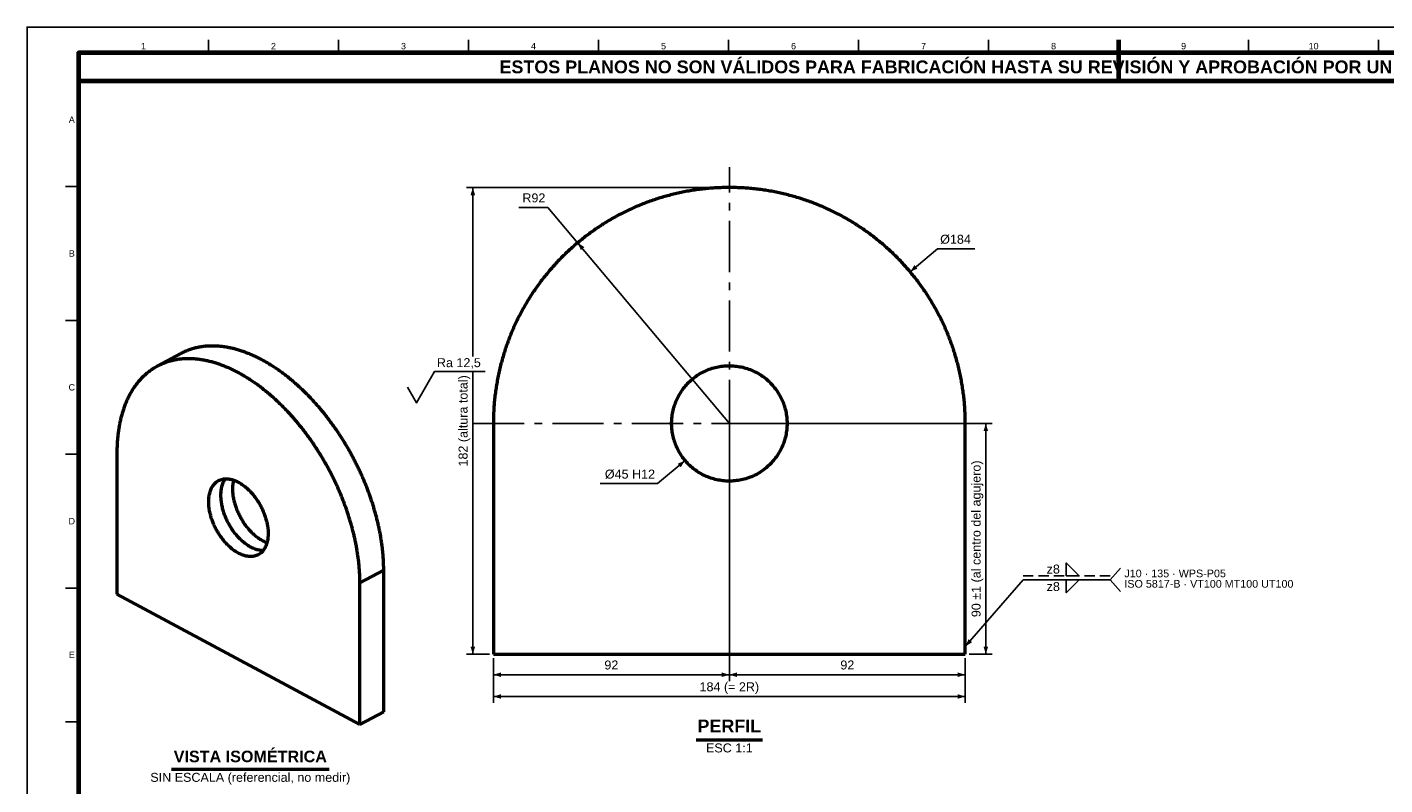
# Model space of a CAD drawing. Header units: millimetres. Extents: x 0 to 841, y 0 to 594.
# Tile 2 of 3: x 0 to 529, y 298 to 594. Entities that reach past the tile are written whole.
import ezdxf
from ezdxf.enums import TextEntityAlignment as Align

# ---------------------------------------------------------------- set-up
doc = ezdxf.new("R2010")
doc.units = ezdxf.units.MM
doc.linetypes.add('EJE', pattern=[31, 20, -4, 3, -4])
doc.linetypes.add('OCULTO', pattern=[6, 4, -2])
for name, color, linetype, lineweight in [('COTA', 7, 'CONTINUOUS', 25), ('EJE', 7, 'EJE', 25), ('FINA', 7, 'CONTINUOUS', 25), ('MARCO', 7, 'CONTINUOUS', 70), ('OCU', 7, 'OCULTO', 25), ('TXT', 7, 'CONTINUOUS', 25), ('VIS', 7, 'CONTINUOUS', 50)]:
    doc.layers.add(name, color=color, linetype=linetype, lineweight=lineweight)
doc.styles.add('STD', font='LiberationSans-Regular.ttf')
doc.styles.add('STDB', font='LiberationSans-Bold.ttf')

msp = doc.modelspace()

# ---------------------------------------------------------------- linework, layer by layer
at = {"layer": 'COTA'}
for p, q in [((272.25, 531.45), (171.25, 531.45)), ((173.75, 465.5), (173.75, 531.45)), ((203.04, 523.71), (191.71, 523.71)), ((273.75, 439.45), (203.04, 523.71)), ((344.23, 498.59), (354.95, 507.58)), ((354.95, 507.58), (369.4, 507.58)), ((173.75, 349.45), (173.75, 459.75)), ((275.25, 439.45), (376.25, 439.45)), ((373.75, 349.45), (373.75, 439.45)), ((273.75, 437.95), (273.75, 338.95)), ((273.75, 437.95), (273.75, 338.95)), ((256.51, 424.99), (245.79, 415.99)), ((245.79, 415.99), (223.43, 415.99)), ((422.25, 378.45), (426.25, 382.95)), ((365.75, 352.45), (388.25, 378.45)), ((388.25, 378.45), (422.25, 378.45)), ((422.25, 378.45), (426.25, 373.95)), ((180.25, 349.45), (171.25, 349.45)), ((367.25, 349.45), (376.25, 349.45)), ((181.75, 347.95), (181.75, 338.95)), ((181.75, 347.95), (181.75, 330.45)), ((365.75, 347.95), (365.75, 338.95)), ((365.75, 347.95), (365.75, 330.45)), ((181.75, 341.45), (273.75, 341.45)), ((273.75, 341.45), (365.75, 341.45)), ((181.75, 332.95), (365.75, 332.95))]:
    msp.add_line(p, q, dxfattribs=at)
for points in [[(155.25, 453.55), (158.75, 459.65), (178.57, 459.65)], [(148.25, 453.55), (151.75, 447.45), (155.25, 453.55)]]:
    msp.add_lwpolyline(points, dxfattribs=at)
for points in [[(405.12, 380.05), (405.12, 385.05), (410.12, 380.05)], [(405.12, 378.45), (405.12, 373.45), (410.12, 378.45)]]:
    msp.add_lwpolyline(points, close=True, dxfattribs=at)
for points in [[(173.75, 531.45), (172.85, 528.45), (174.65, 528.45)], [(214.61, 509.92), (215.85, 507.05), (217.23, 508.21)], [(344.23, 498.59), (347.1, 499.82), (345.95, 501.2)], [(373.75, 439.45), (372.85, 436.45), (374.65, 436.45)], [(256.51, 424.99), (253.64, 423.75), (254.79, 422.37)], [(365.75, 352.45), (368.39, 354.13), (367.03, 355.31)], [(173.75, 349.45), (174.65, 352.45), (172.85, 352.45)], [(373.75, 349.45), (374.65, 352.45), (372.85, 352.45)], [(181.75, 341.45), (184.75, 340.55), (184.75, 342.35)], [(273.75, 341.45), (270.75, 342.35), (270.75, 340.55)], [(273.75, 341.45), (276.75, 340.55), (276.75, 342.35)], [(365.75, 341.45), (362.75, 342.35), (362.75, 340.55)], [(181.75, 332.95), (184.75, 332.05), (184.75, 333.85)], [(365.75, 332.95), (362.75, 333.85), (362.75, 332.05)]]:
    msp.add_solid(points, dxfattribs=at)
at = {"layer": 'EJE'}
for p, q in [((273.75, 343.45), (273.75, 539.45)), ((173.75, 439.45), (373.75, 439.45))]:
    msp.add_line(p, q, dxfattribs=at)
at = {"layer": 'FINA'}
for p, q in [((70.69, 584), (70.69, 589)), ((121.38, 584), (121.38, 589)), ((172.06, 584), (172.06, 589)), ((222.75, 584), (222.75, 589)), ((273.44, 584), (273.44, 589)), ((324.12, 584), (324.12, 589)), ((374.81, 584), (374.81, 589)), ((425.5, 584), (425.5, 589)), ((476.19, 584), (476.19, 589)), ((526.88, 584), (526.88, 589)), ((20, 531.82), (15, 531.82)), ((20, 479.64), (15, 479.64)), ((20, 427.45), (15, 427.45)), ((20, 375.27), (15, 375.27)), ((20, 323.09), (15, 323.09))]:
    msp.add_line(p, q, dxfattribs=at)
msp.add_lwpolyline([(0, 0), (841, 0), (841, 594), (0, 594)], close=True, dxfattribs=at)
at = {"layer": 'MARCO'}
msp.add_line((425.5, 589), (425.5, 574), dxfattribs=at)
for points in [[(20, 10), (831, 10), (831, 584), (20, 584)], [(20, 573), (831, 573), (831, 584), (20, 584)]]:
    msp.add_lwpolyline(points, close=True, dxfattribs=at)
at = {"layer": 'OCU'}
msp.add_line((388.25, 380.05), (422.25, 380.05), dxfattribs=at)
at = {"layer": 'VIS'}
for p, q in [((260.83, 316.05), (286.67, 316.05)), ((56.29, 304.58), (117.71, 304.58))]:
    msp.add_line(p, q, dxfattribs=at)
for points in [[(365.75, 439.45), (365.75, 440.05), (365.74, 440.65), (365.73, 441.25), (365.72, 441.85), (365.7, 442.45), (365.68, 443.05), (365.65, 443.65), (365.62, 444.25), (365.59, 444.85), (365.55, 445.45), (365.51, 446.05), (365.47, 446.65), (365.42, 447.25), (365.37, 447.85), (365.31, 448.45), (365.25, 449.05), (365.18, 449.64), (365.11, 450.24), (365.04, 450.84), (364.97, 451.43), (364.89, 452.03), (364.8, 452.62), (364.71, 453.22), (364.62, 453.81), (364.53, 454.4), (364.43, 455), (364.32, 455.59), (364.22, 456.18), (364.1, 456.77), (363.99, 457.36), (363.87, 457.95), (363.75, 458.54), (363.62, 459.12), (363.49, 459.71), (363.36, 460.3), (363.22, 460.88), (363.08, 461.47), (362.93, 462.05), (362.78, 462.63), (362.63, 463.21), (362.47, 463.79), (362.31, 464.37), (362.15, 464.95), (361.98, 465.53), (361.8, 466.1), (361.63, 466.68), (361.45, 467.25), (361.27, 467.82), (361.08, 468.39), (360.89, 468.96), (360.69, 469.53), (360.49, 470.1), (360.29, 470.66), (360.09, 471.23), (359.88, 471.79), (359.66, 472.35), (359.45, 472.91), (359.23, 473.47), (359, 474.03), (358.78, 474.59), (358.54, 475.14), (358.31, 475.69), (358.07, 476.25), (357.83, 476.8), (357.58, 477.34), (357.33, 477.89), (357.08, 478.44), (356.82, 478.98), (356.56, 479.52), (356.3, 480.06), (356.03, 480.6), (355.76, 481.14), (355.49, 481.67), (355.21, 482.2), (354.93, 482.73), (354.65, 483.26), (354.36, 483.79), (354.07, 484.32), (353.77, 484.84), (353.47, 485.36), (353.17, 485.88), (352.87, 486.4), (352.56, 486.92), (352.25, 487.43), (351.93, 487.94), (351.61, 488.45), (351.29, 488.96), (350.97, 489.46), (350.64, 489.97), (350.31, 490.47), (349.97, 490.97), (349.63, 491.46), (349.29, 491.96), (348.95, 492.45), (348.6, 492.94), (348.25, 493.43), (347.9, 493.91), (347.54, 494.4), (347.18, 494.88), (346.81, 495.36), (346.45, 495.83), (346.08, 496.3), (345.71, 496.78), (345.33, 497.24), (344.95, 497.71), (344.57, 498.17), (344.18, 498.64), (343.8, 499.1), (343.4, 499.55), (343.01, 500), (342.61, 500.46), (342.21, 500.9), (341.81, 501.35), (341.4, 501.79), (341, 502.23), (340.58, 502.67), (340.17, 503.11), (339.75, 503.54), (339.33, 503.97), (338.91, 504.4), (338.48, 504.82), (338.06, 505.24), (337.62, 505.66), (337.19, 506.08), (336.75, 506.49), (336.32, 506.9), (335.87, 507.31), (335.43, 507.71), (334.98, 508.11), (334.53, 508.51), (334.08, 508.91), (333.62, 509.3), (333.17, 509.69), (332.71, 510.07), (332.24, 510.46), (331.78, 510.84), (331.31, 511.22), (330.84, 511.59), (330.37, 511.96), (329.89, 512.33), (329.42, 512.7), (328.94, 513.06), (328.46, 513.42), (327.97, 513.77), (327.49, 514.12), (327, 514.47), (326.51, 514.82), (326.01, 515.16), (325.52, 515.5), (325.02, 515.84), (324.52, 516.17), (324.02, 516.5), (323.51, 516.83), (323.01, 517.15), (322.5, 517.47), (321.99, 517.79), (321.47, 518.1), (320.96, 518.41), (320.44, 518.72), (319.92, 519.02), (319.4, 519.32), (318.88, 519.62), (318.36, 519.91), (317.83, 520.2), (317.3, 520.49), (316.77, 520.77), (316.24, 521.05), (315.7, 521.33), (315.17, 521.6), (314.63, 521.87), (314.09, 522.13), (313.55, 522.39), (313.01, 522.65), (312.46, 522.91), (311.92, 523.16), (311.37, 523.41), (310.82, 523.65), (310.27, 523.89), (309.72, 524.13), (309.16, 524.36), (308.61, 524.59), (308.05, 524.81), (307.49, 525.04), (306.93, 525.26), (306.37, 525.47), (305.81, 525.68), (305.25, 525.89), (304.68, 526.09), (304.12, 526.29), (303.55, 526.49), (302.98, 526.68), (302.41, 526.87), (301.84, 527.06), (301.26, 527.24), (300.69, 527.42), (300.11, 527.59), (299.54, 527.76), (298.96, 527.93), (298.38, 528.09), (297.8, 528.25), (297.22, 528.4), (296.64, 528.56), (296.06, 528.7), (295.48, 528.85), (294.89, 528.99), (294.31, 529.12), (293.72, 529.26), (293.13, 529.38), (292.54, 529.51), (291.96, 529.63), (291.37, 529.75), (290.78, 529.86), (290.19, 529.97), (289.59, 530.07), (289, 530.18), (288.41, 530.27), (287.82, 530.37), (287.22, 530.46), (286.63, 530.54), (286.03, 530.63), (285.44, 530.7), (284.84, 530.78), (284.24, 530.85), (283.65, 530.91), (283.05, 530.98), (282.45, 531.04), (281.85, 531.09), (281.25, 531.14), (280.65, 531.19), (280.05, 531.23), (279.45, 531.27), (278.85, 531.31), (278.25, 531.34), (277.65, 531.37), (277.05, 531.39), (276.45, 531.41), (275.85, 531.42), (275.25, 531.44), (274.65, 531.44), (274.05, 531.45), (273.45, 531.45), (272.85, 531.44), (272.25, 531.44), (271.65, 531.42), (271.05, 531.41), (270.45, 531.39), (269.85, 531.37), (269.25, 531.34), (268.65, 531.31), (268.05, 531.27), (267.45, 531.23), (266.85, 531.19), (266.25, 531.14), (265.65, 531.09), (265.05, 531.04), (264.45, 530.98), (263.85, 530.91), (263.26, 530.85), (262.66, 530.78), (262.06, 530.7), (261.47, 530.63), (260.87, 530.54), (260.28, 530.46), (259.68, 530.37), (259.09, 530.27), (258.5, 530.18), (257.91, 530.07), (257.31, 529.97), (256.72, 529.86), (256.13, 529.75), (255.54, 529.63), (254.96, 529.51), (254.37, 529.38), (253.78, 529.26), (253.19, 529.12), (252.61, 528.99), (252.02, 528.85), (251.44, 528.7), (250.86, 528.56), (250.28, 528.4), (249.7, 528.25), (249.12, 528.09), (248.54, 527.93), (247.96, 527.76), (247.39, 527.59), (246.81, 527.42), (246.24, 527.24), (245.66, 527.06), (245.09, 526.87), (244.52, 526.68), (243.95, 526.49), (243.38, 526.29), (242.82, 526.09), (242.25, 525.89), (241.69, 525.68), (241.13, 525.47), (240.57, 525.26), (240.01, 525.04), (239.45, 524.81), (238.89, 524.59), (238.34, 524.36), (237.78, 524.13), (237.23, 523.89), (236.68, 523.65), (236.13, 523.41), (235.58, 523.16), (235.04, 522.91), (234.49, 522.65), (233.95, 522.39), (233.41, 522.13), (232.87, 521.87), (232.33, 521.6), (231.8, 521.33), (231.26, 521.05), (230.73, 520.77), (230.2, 520.49), (229.67, 520.2), (229.14, 519.91), (228.62, 519.62), (228.1, 519.32), (227.58, 519.02), (227.06, 518.72), (226.54, 518.41), (226.03, 518.1), (225.51, 517.79), (225, 517.47), (224.49, 517.15), (223.99, 516.83), (223.48, 516.5), (222.98, 516.17), (222.48, 515.84), (221.98, 515.5), (221.49, 515.16), (220.99, 514.82), (220.5, 514.47), (220.01, 514.12), (219.53, 513.77), (219.04, 513.42), (218.56, 513.06), (218.08, 512.7), (217.61, 512.33), (217.13, 511.96), (216.66, 511.59), (216.19, 511.22), (215.72, 510.84), (215.26, 510.46), (214.79, 510.07), (214.33, 509.69), (213.88, 509.3), (213.42, 508.91), (212.97, 508.51), (212.52, 508.11), (212.07, 507.71), (211.63, 507.31), (211.18, 506.9), (210.75, 506.49), (210.31, 506.08), (209.88, 505.66), (209.44, 505.24), (209.02, 504.82), (208.59, 504.4), (208.17, 503.97), (207.75, 503.54), (207.33, 503.11), (206.92, 502.67), (206.5, 502.23), (206.1, 501.79), (205.69, 501.35), (205.29, 500.9), (204.89, 500.46), (204.49, 500), (204.1, 499.55), (203.7, 499.1), (203.32, 498.64), (202.93, 498.17), (202.55, 497.71), (202.17, 497.24), (201.79, 496.78), (201.42, 496.3), (201.05, 495.83), (200.69, 495.36), (200.32, 494.88), (199.96, 494.4), (199.6, 493.91), (199.25, 493.43), (198.9, 492.94), (198.55, 492.45), (198.21, 491.96), (197.87, 491.46), (197.53, 490.97), (197.19, 490.47), (196.86, 489.97), (196.53, 489.46), (196.21, 488.96), (195.89, 488.45), (195.57, 487.94), (195.25, 487.43), (194.94, 486.92), (194.63, 486.4), (194.33, 485.88), (194.03, 485.36), (193.73, 484.84), (193.43, 484.32), (193.14, 483.79), (192.85, 483.26), (192.57, 482.73), (192.29, 482.2), (192.01, 481.67), (191.74, 481.14), (191.47, 480.6), (191.2, 480.06), (190.94, 479.52), (190.68, 478.98), (190.42, 478.44), (190.17, 477.89), (189.92, 477.34), (189.67, 476.8), (189.43, 476.25), (189.19, 475.69), (188.96, 475.14), (188.72, 474.59), (188.5, 474.03), (188.27, 473.47), (188.05, 472.91), (187.84, 472.35), (187.62, 471.79), (187.41, 471.23), (187.21, 470.66), (187.01, 470.1), (186.81, 469.53), (186.61, 468.96), (186.42, 468.39), (186.23, 467.82), (186.05, 467.25), (185.87, 466.68), (185.7, 466.1), (185.52, 465.53), (185.35, 464.95), (185.19, 464.37), (185.03, 463.79), (184.87, 463.21), (184.72, 462.63), (184.57, 462.05), (184.42, 461.47), (184.28, 460.88), (184.14, 460.3), (184.01, 459.71), (183.88, 459.12), (183.75, 458.54), (183.63, 457.95), (183.51, 457.36), (183.4, 456.77), (183.28, 456.18), (183.18, 455.59), (183.07, 455), (182.97, 454.4), (182.88, 453.81), (182.79, 453.22), (182.7, 452.62), (182.61, 452.03), (182.53, 451.43), (182.46, 450.84), (182.39, 450.24), (182.32, 449.64), (182.25, 449.05), (182.19, 448.45), (182.13, 447.85), (182.08, 447.25), (182.03, 446.65), (181.99, 446.05), (181.95, 445.45), (181.91, 444.85), (181.88, 444.25), (181.85, 443.65), (181.82, 443.05), (181.8, 442.45), (181.78, 441.85), (181.77, 441.25), (181.76, 440.65), (181.75, 440.05), (181.75, 439.45)], [(50.68, 461.72), (59.95, 466.69)], [(139, 382.24), (139, 382.68), (138.99, 383.12), (138.99, 383.56), (138.98, 383.99), (138.97, 384.43), (138.95, 384.87), (138.93, 385.31), (138.91, 385.74), (138.89, 386.18), (138.86, 386.62), (138.83, 387.05), (138.8, 387.49), (138.77, 387.93), (138.73, 388.36), (138.7, 388.8), (138.66, 389.24), (138.61, 389.67), (138.57, 390.11), (138.52, 390.54), (138.47, 390.98), (138.42, 391.41), (138.36, 391.85), (138.3, 392.28), (138.24, 392.71), (138.18, 393.15), (138.12, 393.58), (138.05, 394.01), (137.98, 394.44), (137.91, 394.88), (137.84, 395.31), (137.76, 395.74), (137.69, 396.17), (137.61, 396.6), (137.52, 397.03), (137.44, 397.46), (137.36, 397.89), (137.27, 398.32), (137.18, 398.75), (137.09, 399.17), (136.99, 399.6), (136.9, 400.03), (136.8, 400.46), (136.7, 400.88), (136.6, 401.31), (136.49, 401.73), (136.39, 402.16), (136.28, 402.58), (136.17, 403.01), (136.06, 403.43), (135.94, 403.85), (135.83, 404.27), (135.71, 404.7), (135.59, 405.12), (135.47, 405.54), (135.35, 405.96), (135.22, 406.38), (135.1, 406.8), (134.97, 407.22), (134.84, 407.63), (134.71, 408.05), (134.58, 408.47), (134.44, 408.88), (134.3, 409.3), (134.16, 409.72), (134.02, 410.13), (133.88, 410.54), (133.74, 410.96), (133.59, 411.37), (133.44, 411.78), (133.3, 412.19), (133.14, 412.6), (132.99, 413.02), (132.84, 413.42), (132.68, 413.83), (132.52, 414.24), (132.37, 414.65), (132.2, 415.06), (132.04, 415.46), (131.88, 415.87), (131.71, 416.27), (131.54, 416.68), (131.38, 417.08), (131.21, 417.49), (131.03, 417.89), (130.86, 418.29), (130.68, 418.69), (130.51, 419.09), (130.33, 419.49), (130.15, 419.89), (129.97, 420.29), (129.78, 420.69), (129.6, 421.08), (129.41, 421.48), (129.22, 421.87), (129.03, 422.27), (128.84, 422.66), (128.65, 423.06), (128.46, 423.45), (128.26, 423.84), (128.06, 424.23), (127.87, 424.62), (127.67, 425.01), (127.46, 425.4), (127.26, 425.79), (127.06, 426.17), (126.85, 426.56), (126.64, 426.95), (126.43, 427.33), (126.22, 427.71), (126.01, 428.1), (125.8, 428.48), (125.58, 428.86), (125.36, 429.24), (125.15, 429.62), (124.93, 430), (124.7, 430.38), (124.48, 430.75), (124.26, 431.13), (124.03, 431.5), (123.81, 431.88), (123.58, 432.25), (123.35, 432.62), (123.12, 433), (122.88, 433.37), (122.65, 433.74), (122.41, 434.1), (122.17, 434.47), (121.94, 434.84), (121.7, 435.2), (121.45, 435.57), (121.21, 435.93), (120.97, 436.3), (120.72, 436.66), (120.47, 437.02), (120.22, 437.38), (119.97, 437.74), (119.72, 438.1), (119.47, 438.45), (119.21, 438.81), (118.96, 439.17), (118.7, 439.52), (118.44, 439.87), (118.18, 440.22), (117.92, 440.57), (117.65, 440.92), (117.39, 441.27), (117.12, 441.62), (116.86, 441.97), (116.59, 442.31), (116.32, 442.66), (116.04, 443), (115.77, 443.34), (115.5, 443.68), (115.22, 444.02), (114.94, 444.36), (114.66, 444.69), (114.38, 445.03), (114.1, 445.37), (113.81, 445.7), (113.53, 446.03), (113.24, 446.36), (112.95, 446.69), (112.66, 447.02), (112.37, 447.35), (112.08, 447.67), (111.79, 448), (111.49, 448.32), (111.19, 448.64), (110.9, 448.96), (110.6, 449.28), (110.29, 449.6), (109.99, 449.91), (109.69, 450.23), (109.38, 450.54), (109.07, 450.85), (108.77, 451.16), (108.45, 451.47), (108.14, 451.78), (107.83, 452.08), (107.51, 452.39), (107.2, 452.69), (106.88, 452.99), (106.56, 453.29), (106.24, 453.59), (105.92, 453.89), (105.59, 454.18), (105.27, 454.47), (104.94, 454.76), (104.61, 455.05), (104.28, 455.34), (103.95, 455.63), (103.62, 455.91), (103.29, 456.19), (102.95, 456.47), (102.61, 456.75), (102.27, 457.03), (101.93, 457.31), (101.59, 457.58), (101.25, 457.85), (100.9, 458.12), (100.55, 458.39), (100.21, 458.65), (99.86, 458.91), (99.5, 459.17), (99.15, 459.43), (98.8, 459.69), (98.44, 459.94), (98.08, 460.2), (97.72, 460.45), (97.36, 460.7), (97, 460.94), (96.64, 461.18), (96.27, 461.42), (95.9, 461.66), (95.54, 461.9), (95.17, 462.13), (94.79, 462.36), (94.42, 462.59), (94.04, 462.82), (93.67, 463.04), (93.29, 463.26), (92.91, 463.48), (92.53, 463.7), (92.15, 463.91), (91.76, 464.12), (91.38, 464.32), (90.99, 464.53), (90.6, 464.73), (90.21, 464.93), (89.82, 465.12), (89.42, 465.31), (89.03, 465.5), (88.63, 465.68), (88.23, 465.87), (87.83, 466.04), (87.43, 466.22), (87.03, 466.39), (86.62, 466.56), (86.22, 466.72), (85.81, 466.88), (85.4, 467.04), (84.99, 467.19), (84.58, 467.34), (84.17, 467.49), (83.75, 467.63), (83.34, 467.77), (82.92, 467.9), (82.5, 468.03), (82.08, 468.15), (81.66, 468.27), (81.24, 468.39), (80.82, 468.5), (80.39, 468.61), (79.97, 468.71), (79.54, 468.81), (79.11, 468.9), (78.68, 468.99), (78.25, 469.07), (77.82, 469.15), (77.39, 469.22), (76.96, 469.28), (76.52, 469.35), (76.09, 469.4), (75.66, 469.45), (75.22, 469.5), (74.78, 469.54), (74.35, 469.57), (73.91, 469.6), (73.47, 469.62), (73.04, 469.63), (72.6, 469.64), (72.16, 469.64), (71.72, 469.64), (71.29, 469.63), (70.85, 469.61), (70.41, 469.59), (69.97, 469.56), (69.54, 469.52), (69.1, 469.48), (68.67, 469.43), (68.23, 469.37), (67.8, 469.31), (67.37, 469.24), (66.94, 469.16), (66.51, 469.07), (66.08, 468.98), (65.66, 468.88), (65.23, 468.77), (64.81, 468.65), (64.39, 468.53), (63.97, 468.4), (63.56, 468.26), (63.14, 468.12), (62.73, 467.96), (62.32, 467.8), (61.92, 467.64), (61.52, 467.46), (61.12, 467.28), (60.73, 467.09), (60.33, 466.89), (59.95, 466.69)], [(50.68, 461.72), (50.3, 461.51), (49.92, 461.29), (49.54, 461.06), (49.17, 460.83), (48.8, 460.59), (48.44, 460.35), (48.08, 460.1), (47.73, 459.84), (47.38, 459.58), (47.04, 459.31), (46.7, 459.03), (46.36, 458.75), (46.03, 458.46), (45.71, 458.17), (45.39, 457.87), (45.08, 457.57), (44.77, 457.26), (44.46, 456.94), (44.17, 456.62), (43.87, 456.3), (43.59, 455.97), (43.3, 455.63), (43.03, 455.29), (42.75, 454.95), (42.49, 454.6), (42.23, 454.25), (41.97, 453.9), (41.72, 453.54), (41.48, 453.18), (41.24, 452.81), (41, 452.44), (40.77, 452.07), (40.55, 451.69), (40.33, 451.31), (40.12, 450.93), (39.91, 450.55), (39.71, 450.16), (39.51, 449.77), (39.32, 449.38), (39.13, 448.98), (38.94, 448.59), (38.77, 448.19), (38.59, 447.79), (38.42, 447.38), (38.26, 446.98), (38.1, 446.57), (37.94, 446.16), (37.79, 445.75), (37.65, 445.34), (37.51, 444.92), (37.37, 444.51), (37.24, 444.09), (37.11, 443.67), (36.99, 443.26), (36.87, 442.83), (36.75, 442.41), (36.64, 441.99), (36.53, 441.57), (36.43, 441.14), (36.33, 440.71), (36.24, 440.29), (36.14, 439.86), (36.06, 439.43), (35.97, 439), (35.89, 438.57), (35.82, 438.14), (35.74, 437.71), (35.68, 437.28), (35.61, 436.85), (35.55, 436.41), (35.49, 435.98), (35.44, 435.55), (35.38, 435.11), (35.34, 434.68), (35.29, 434.24), (35.25, 433.81), (35.21, 433.37), (35.18, 432.93), (35.15, 432.5), (35.12, 432.06), (35.09, 431.63), (35.07, 431.19), (35.05, 430.75), (35.04, 430.31), (35.02, 429.88), (35.01, 429.44), (35.01, 429), (35, 428.57), (35, 428.13)], [(129.73, 377.27), (129.73, 377.7), (129.73, 378.14), (129.72, 378.58), (129.71, 379.02), (129.7, 379.46), (129.68, 379.89), (129.66, 380.33), (129.64, 380.77), (129.62, 381.2), (129.6, 381.64), (129.57, 382.08), (129.54, 382.52), (129.5, 382.95), (129.47, 383.39), (129.43, 383.82), (129.39, 384.26), (129.34, 384.7), (129.3, 385.13), (129.25, 385.57), (129.2, 386), (129.15, 386.44), (129.09, 386.87), (129.04, 387.3), (128.98, 387.74), (128.91, 388.17), (128.85, 388.6), (128.78, 389.04), (128.71, 389.47), (128.64, 389.9), (128.57, 390.33), (128.5, 390.76), (128.42, 391.19), (128.34, 391.62), (128.26, 392.05), (128.17, 392.48), (128.09, 392.91), (128, 393.34), (127.91, 393.77), (127.82, 394.2), (127.72, 394.63), (127.63, 395.05), (127.53, 395.48), (127.43, 395.91), (127.33, 396.33), (127.23, 396.76), (127.12, 397.18), (127.01, 397.61), (126.9, 398.03), (126.79, 398.45), (126.68, 398.88), (126.56, 399.3), (126.44, 399.72), (126.33, 400.14), (126.2, 400.56), (126.08, 400.98), (125.96, 401.4), (125.83, 401.82), (125.7, 402.24), (125.57, 402.66), (125.44, 403.08), (125.31, 403.49), (125.17, 403.91), (125.04, 404.32), (124.9, 404.74), (124.76, 405.15), (124.61, 405.57), (124.47, 405.98), (124.32, 406.39), (124.18, 406.81), (124.03, 407.22), (123.88, 407.63), (123.72, 408.04), (123.57, 408.45), (123.41, 408.86), (123.26, 409.27), (123.1, 409.67), (122.94, 410.08), (122.77, 410.49), (122.61, 410.89), (122.44, 411.3), (122.28, 411.7), (122.11, 412.11), (121.94, 412.51), (121.77, 412.91), (121.59, 413.31), (121.42, 413.72), (121.24, 414.12), (121.06, 414.52), (120.88, 414.92), (120.7, 415.31), (120.52, 415.71), (120.33, 416.11), (120.14, 416.5), (119.96, 416.9), (119.77, 417.29), (119.58, 417.69), (119.38, 418.08), (119.19, 418.47), (118.99, 418.86), (118.8, 419.26), (118.6, 419.65), (118.4, 420.03), (118.2, 420.42), (117.99, 420.81), (117.79, 421.2), (117.58, 421.58), (117.37, 421.97), (117.17, 422.35), (116.95, 422.74), (116.74, 423.12), (116.53, 423.5), (116.31, 423.88), (116.1, 424.26), (115.88, 424.64), (115.66, 425.02), (115.44, 425.4), (115.21, 425.78), (114.99, 426.15), (114.77, 426.53), (114.54, 426.9), (114.31, 427.28), (114.08, 427.65), (113.85, 428.02), (113.62, 428.39), (113.38, 428.76), (113.14, 429.13), (112.91, 429.5), (112.67, 429.86), (112.43, 430.23), (112.19, 430.59), (111.94, 430.96), (111.7, 431.32), (111.45, 431.68), (111.21, 432.04), (110.96, 432.4), (110.71, 432.76), (110.45, 433.12), (110.2, 433.48), (109.95, 433.83), (109.69, 434.19), (109.43, 434.54), (109.17, 434.9), (108.91, 435.25), (108.65, 435.6), (108.39, 435.95), (108.12, 436.3), (107.86, 436.64), (107.59, 436.99), (107.32, 437.34), (107.05, 437.68), (106.78, 438.02), (106.5, 438.36), (106.23, 438.7), (105.95, 439.04), (105.67, 439.38), (105.39, 439.72), (105.11, 440.06), (104.83, 440.39), (104.55, 440.72), (104.26, 441.06), (103.97, 441.39), (103.69, 441.72), (103.4, 442.04), (103.11, 442.37), (102.81, 442.7), (102.52, 443.02), (102.22, 443.34), (101.93, 443.66), (101.63, 443.99), (101.33, 444.3), (101.03, 444.62), (100.72, 444.94), (100.42, 445.25), (100.11, 445.57), (99.81, 445.88), (99.5, 446.19), (99.19, 446.5), (98.88, 446.8), (98.56, 447.11), (98.25, 447.41), (97.93, 447.72), (97.61, 448.02), (97.29, 448.32), (96.97, 448.61), (96.65, 448.91), (96.33, 449.2), (96, 449.5), (95.68, 449.79), (95.35, 450.08), (95.02, 450.37), (94.69, 450.65), (94.35, 450.94), (94.02, 451.22), (93.68, 451.5), (93.34, 451.78), (93.01, 452.05), (92.66, 452.33), (92.32, 452.6), (91.98, 452.87), (91.63, 453.14), (91.29, 453.41), (90.94, 453.68), (90.59, 453.94), (90.24, 454.2), (89.88, 454.46), (89.53, 454.71), (89.17, 454.97), (88.82, 455.22), (88.46, 455.47), (88.1, 455.72), (87.73, 455.97), (87.37, 456.21), (87, 456.45), (86.64, 456.69), (86.27, 456.92), (85.9, 457.16), (85.53, 457.39), (85.15, 457.62), (84.78, 457.84), (84.4, 458.07), (84.02, 458.29), (83.64, 458.5), (83.26, 458.72), (82.88, 458.93), (82.49, 459.14), (82.11, 459.35), (81.72, 459.55), (81.33, 459.75), (80.94, 459.95), (80.55, 460.14), (80.16, 460.34), (79.76, 460.52), (79.36, 460.71), (78.97, 460.89), (78.57, 461.07), (78.16, 461.24), (77.76, 461.42), (77.36, 461.58), (76.95, 461.75), (76.54, 461.91), (76.14, 462.06), (75.73, 462.22), (75.31, 462.37), (74.9, 462.51), (74.49, 462.65), (74.07, 462.79), (73.65, 462.92), (73.24, 463.05), (72.82, 463.18), (72.4, 463.3), (71.97, 463.41), (71.55, 463.52), (71.13, 463.63), (70.7, 463.73), (70.27, 463.83), (69.85, 463.92), (69.42, 464.01), (68.99, 464.09), (68.56, 464.17), (68.12, 464.24), (67.69, 464.31), (67.26, 464.37), (66.82, 464.43), (66.39, 464.48), (65.95, 464.52), (65.52, 464.56), (65.08, 464.59), (64.64, 464.62), (64.21, 464.64), (63.77, 464.66), (63.33, 464.67), (62.89, 464.67), (62.46, 464.67), (62.02, 464.66), (61.58, 464.64), (61.14, 464.62), (60.71, 464.59), (60.27, 464.55), (59.84, 464.5), (59.4, 464.45), (58.97, 464.4), (58.53, 464.33), (58.1, 464.26), (57.67, 464.18), (57.24, 464.09), (56.81, 464), (56.39, 463.9), (55.96, 463.79), (55.54, 463.68), (55.12, 463.55), (54.7, 463.42), (54.29, 463.29), (53.88, 463.14), (53.47, 462.99), (53.06, 462.83), (52.65, 462.66), (52.25, 462.49), (51.85, 462.3), (51.46, 462.12), (51.07, 461.92), (50.68, 461.72)], [(296.25, 439.45), (296.24, 438.85), (296.22, 438.25), (296.18, 437.65), (296.12, 437.05), (296.05, 436.45), (295.96, 435.85), (295.86, 435.26), (295.74, 434.67), (295.6, 434.09), (295.45, 433.5), (295.28, 432.93), (295.1, 432.35), (294.9, 431.78), (294.69, 431.22), (294.46, 430.66), (294.22, 430.11), (293.97, 429.57), (293.69, 429.03), (293.41, 428.5), (293.11, 427.98), (292.8, 427.47), (292.47, 426.96), (292.13, 426.47), (291.77, 425.98), (291.41, 425.5), (291.03, 425.04), (290.64, 424.58), (290.23, 424.13), (289.82, 423.7), (289.39, 423.28), (288.95, 422.86), (288.51, 422.46), (288.05, 422.07), (287.58, 421.7), (287.1, 421.33), (286.61, 420.98), (286.11, 420.65), (285.6, 420.32), (285.09, 420.01), (284.56, 419.72), (284.03, 419.44), (283.49, 419.17), (282.95, 418.91), (282.4, 418.68), (281.84, 418.45), (281.27, 418.24), (280.7, 418.05), (280.13, 417.87), (279.55, 417.71), (278.97, 417.56), (278.38, 417.43), (277.79, 417.31), (277.2, 417.21), (276.6, 417.13), (276, 417.06), (275.4, 417.01), (274.8, 416.97), (274.2, 416.95), (273.6, 416.95), (273, 416.96), (272.4, 416.99), (271.8, 417.03), (271.2, 417.09), (270.6, 417.17), (270.01, 417.26), (269.42, 417.37), (268.83, 417.49), (268.24, 417.63), (267.66, 417.79), (267.08, 417.96), (266.51, 418.14), (265.94, 418.35), (265.38, 418.56), (264.83, 418.79), (264.28, 419.04), (263.74, 419.3), (263.2, 419.57), (262.67, 419.86), (262.15, 420.17), (261.64, 420.48), (261.14, 420.81), (260.65, 421.16), (260.16, 421.51), (259.69, 421.88), (259.22, 422.27), (258.77, 422.66), (258.33, 423.07), (257.89, 423.49), (257.47, 423.92), (257.06, 424.36), (256.67, 424.81), (256.28, 425.27), (255.91, 425.74), (255.55, 426.22), (255.2, 426.71), (254.87, 427.22), (254.55, 427.72), (254.24, 428.24), (253.95, 428.77), (253.67, 429.3), (253.4, 429.84), (253.15, 430.39), (252.92, 430.94), (252.7, 431.5), (252.49, 432.07), (252.31, 432.64), (252.13, 433.21), (251.97, 433.79), (251.83, 434.38), (251.7, 434.97), (251.59, 435.56), (251.49, 436.15), (251.41, 436.75), (251.35, 437.35), (251.3, 437.95), (251.27, 438.55), (251.25, 439.15), (251.25, 439.75), (251.27, 440.35), (251.3, 440.95), (251.35, 441.55), (251.41, 442.15), (251.49, 442.75), (251.59, 443.34), (251.7, 443.93), (251.83, 444.52), (251.97, 445.1), (252.13, 445.68), (252.31, 446.26), (252.49, 446.83), (252.7, 447.39), (252.92, 447.95), (253.15, 448.51), (253.4, 449.06), (253.67, 449.6), (253.95, 450.13), (254.24, 450.66), (254.55, 451.17), (254.87, 451.68), (255.2, 452.18), (255.55, 452.67), (255.91, 453.16), (256.28, 453.63), (256.67, 454.09), (257.06, 454.54), (257.47, 454.98), (257.89, 455.41), (258.33, 455.83), (258.77, 456.24), (259.22, 456.63), (259.69, 457.01), (260.16, 457.38), (260.65, 457.74), (261.14, 458.08), (261.64, 458.41), (262.15, 458.73), (262.67, 459.03), (263.2, 459.32), (263.74, 459.6), (264.28, 459.86), (264.83, 460.1), (265.38, 460.34), (265.94, 460.55), (266.51, 460.75), (267.08, 460.94), (267.66, 461.11), (268.24, 461.26), (268.83, 461.4), (269.42, 461.53), (270.01, 461.64), (270.6, 461.73), (271.2, 461.8), (271.8, 461.86), (272.4, 461.91), (273, 461.94), (273.6, 461.95), (274.2, 461.94), (274.8, 461.92), (275.4, 461.89), (276, 461.84), (276.6, 461.77), (277.2, 461.68), (277.79, 461.58), (278.38, 461.47), (278.97, 461.34), (279.55, 461.19), (280.13, 461.03), (280.7, 460.85), (281.27, 460.65), (281.84, 460.45), (282.4, 460.22), (282.95, 459.98), (283.49, 459.73), (284.03, 459.46), (284.56, 459.18), (285.09, 458.88), (285.6, 458.57), (286.11, 458.25), (286.61, 457.91), (287.1, 457.56), (287.58, 457.2), (288.05, 456.82), (288.51, 456.44), (288.95, 456.03), (289.39, 455.62), (289.82, 455.2), (290.23, 454.76), (290.64, 454.32), (291.03, 453.86), (291.41, 453.39), (291.77, 452.92), (292.13, 452.43), (292.47, 451.93), (292.8, 451.43), (293.11, 450.92), (293.41, 450.39), (293.69, 449.86), (293.97, 449.33), (294.22, 448.78), (294.46, 448.23), (294.69, 447.68), (294.9, 447.11), (295.1, 446.54), (295.28, 445.97), (295.45, 445.39), (295.6, 444.81), (295.74, 444.22), (295.86, 443.64), (295.96, 443.04), (296.05, 442.45), (296.12, 441.85), (296.18, 441.25), (296.22, 440.65), (296.24, 440.05), (296.25, 439.45)], [(181.75, 439.45), (181.75, 349.45)], [(365.75, 349.45), (365.75, 439.45)], [(35, 428.13), (35, 372.84)], [(90.12, 388.26), (89.72, 388.07), (89.31, 387.91), (88.89, 387.78), (88.47, 387.67), (88.03, 387.6), (87.6, 387.56), (87.16, 387.54), (86.72, 387.55), (86.28, 387.59), (85.85, 387.65), (85.41, 387.73), (84.99, 387.83), (84.56, 387.95), (84.15, 388.09), (83.73, 388.24), (83.33, 388.41), (82.93, 388.59), (82.54, 388.79), (82.15, 389), (81.77, 389.22), (81.39, 389.45), (81.03, 389.69), (80.67, 389.94), (80.31, 390.2), (79.96, 390.47), (79.62, 390.74), (79.29, 391.03), (78.96, 391.32), (78.64, 391.62), (78.32, 391.92), (78.01, 392.23), (77.7, 392.55), (77.41, 392.87), (77.11, 393.2), (76.83, 393.53), (76.55, 393.87), (76.27, 394.22), (76, 394.56), (75.74, 394.92), (75.49, 395.27), (75.24, 395.63), (74.99, 396), (74.75, 396.37), (74.52, 396.74), (74.29, 397.12), (74.07, 397.5), (73.86, 397.88), (73.65, 398.27), (73.45, 398.66), (73.26, 399.05), (73.07, 399.45), (72.88, 399.85), (72.71, 400.25), (72.54, 400.66), (72.38, 401.07), (72.22, 401.48), (72.07, 401.89), (71.93, 402.31), (71.79, 402.72), (71.67, 403.14), (71.55, 403.57), (71.44, 403.99), (71.33, 404.42), (71.24, 404.85), (71.15, 405.28), (71.07, 405.71), (71, 406.14), (70.94, 406.58), (70.89, 407.02), (70.84, 407.45), (70.81, 407.89), (70.79, 408.33), (70.78, 408.77), (70.78, 409.21), (70.8, 409.65), (70.83, 410.09), (70.87, 410.52), (70.92, 410.96), (70.99, 411.39), (71.07, 411.83), (71.17, 412.25), (71.29, 412.68), (71.42, 413.1), (71.57, 413.51), (71.74, 413.91), (71.93, 414.31), (72.15, 414.69), (72.38, 415.06), (72.64, 415.42), (72.91, 415.76), (73.21, 416.08), (73.53, 416.38), (73.88, 416.66), (74.24, 416.91), (74.62, 417.13)], [(74.62, 417.13), (75.01, 417.33), (75.42, 417.49), (75.84, 417.62), (76.27, 417.72), (76.71, 417.8), (77.15, 417.84), (77.59, 417.85), (78.03, 417.84), (78.47, 417.81), (78.91, 417.75), (79.34, 417.66), (79.77, 417.56), (80.2, 417.44), (80.61, 417.3), (81.03, 417.15), (81.43, 416.97), (81.84, 416.79), (82.23, 416.59), (82.62, 416.38), (83, 416.16), (83.37, 415.93), (83.74, 415.68), (84.1, 415.43), (84.46, 415.17), (84.81, 414.9), (85.15, 414.62), (85.49, 414.33), (85.82, 414.04), (86.14, 413.74), (86.46, 413.43), (86.77, 413.12), (87.07, 412.8), (87.37, 412.47), (87.66, 412.14), (87.95, 411.81), (88.23, 411.47), (88.51, 411.12), (88.77, 410.77), (89.04, 410.42), (89.29, 410.06), (89.54, 409.69), (89.79, 409.33), (90.03, 408.95), (90.26, 408.58), (90.48, 408.2), (90.7, 407.82), (90.92, 407.43), (91.13, 407.04), (91.33, 406.65), (91.52, 406.25), (91.71, 405.85), (91.89, 405.45), (92.07, 405.05), (92.24, 404.64), (92.4, 404.23), (92.55, 403.81), (92.7, 403.4), (92.84, 402.98), (92.97, 402.56), (93.1, 402.13), (93.22, 401.71), (93.33, 401.28), (93.43, 400.85), (93.52, 400.42), (93.61, 399.99), (93.69, 399.55), (93.75, 399.12), (93.81, 398.68), (93.86, 398.24), (93.9, 397.8), (93.93, 397.36), (93.94, 396.92), (93.95, 396.48)], [(77.22, 417.84), (76.97, 417.48), (76.74, 417.11), (76.53, 416.73), (76.35, 416.33), (76.18, 415.93), (76.03, 415.52), (75.9, 415.1), (75.79, 414.68), (75.69, 414.25), (75.61, 413.82), (75.54, 413.39), (75.49, 412.95), (75.45, 412.52), (75.43, 412.08), (75.42, 411.64), (75.42, 411.21), (75.43, 410.77), (75.45, 410.33), (75.48, 409.9), (75.52, 409.46), (75.58, 409.03), (75.64, 408.59), (75.71, 408.16), (75.79, 407.73), (75.88, 407.3), (75.97, 406.88), (76.08, 406.45), (76.19, 406.03), (76.31, 405.61), (76.43, 405.19), (76.57, 404.77), (76.71, 404.36), (76.86, 403.95), (77.02, 403.54), (77.18, 403.13), (77.35, 402.73), (77.52, 402.33), (77.7, 401.93), (77.89, 401.54), (78.09, 401.14), (78.29, 400.76), (78.49, 400.37), (78.71, 399.99), (78.93, 399.61), (79.15, 399.23), (79.38, 398.86), (79.62, 398.5), (79.86, 398.13), (80.11, 397.77), (80.37, 397.42), (80.63, 397.07), (80.89, 396.72), (81.17, 396.38), (81.44, 396.04), (81.73, 395.71), (82.02, 395.38), (82.32, 395.06), (82.62, 394.74), (82.93, 394.43), (83.24, 394.13), (83.56, 393.83), (83.89, 393.54), (84.22, 393.26), (84.56, 392.98), (84.91, 392.72), (85.26, 392.46), (85.62, 392.2), (85.98, 391.96), (86.35, 391.73), (86.73, 391.51), (87.12, 391.3), (87.51, 391.11), (87.9, 390.92), (88.31, 390.75), (88.72, 390.6), (89.13, 390.46), (89.55, 390.33), (89.97, 390.23), (90.4, 390.15), (90.84, 390.08), (91.27, 390.05), (91.71, 390.03), (92.15, 390.04)], [(80.47, 417.35), (80.36, 416.92), (80.28, 416.49), (80.2, 416.05), (80.14, 415.61), (80.1, 415.17), (80.07, 414.73), (80.05, 414.28), (80.05, 413.84), (80.06, 413.4), (80.08, 412.96), (80.1, 412.51), (80.14, 412.07), (80.2, 411.63), (80.25, 411.19), (80.32, 410.75), (80.4, 410.32), (80.49, 409.88), (80.59, 409.45), (80.69, 409.02), (80.8, 408.59), (80.92, 408.16), (81.05, 407.74), (81.18, 407.32), (81.33, 406.9), (81.48, 406.48), (81.63, 406.07), (81.8, 405.66), (81.97, 405.25), (82.14, 404.84), (82.33, 404.44), (82.52, 404.04), (82.72, 403.64), (82.92, 403.25), (83.13, 402.86), (83.34, 402.47), (83.57, 402.09), (83.8, 401.71), (84.03, 401.33), (84.27, 400.96), (84.52, 400.59), (84.77, 400.23), (85.03, 399.87), (85.29, 399.51), (85.56, 399.16), (85.84, 398.81), (86.12, 398.47), (86.41, 398.14), (86.71, 397.81), (87.01, 397.48), (87.32, 397.16), (87.63, 396.85), (87.95, 396.54), (88.28, 396.25), (88.61, 395.95), (88.95, 395.67), (89.3, 395.39), (89.65, 395.12), (90.01, 394.86), (90.37, 394.61), (90.75, 394.37), (91.12, 394.14), (91.51, 393.92), (91.9, 393.71), (92.3, 393.52), (92.7, 393.34), (93.11, 393.17), (93.53, 393.02)], [(93.95, 396.48), (93.94, 396.03), (93.92, 395.57), (93.89, 395.12), (93.84, 394.67), (93.78, 394.22), (93.7, 393.77), (93.61, 393.33), (93.5, 392.89), (93.37, 392.46), (93.22, 392.03), (93.05, 391.61), (92.85, 391.2), (92.64, 390.8), (92.41, 390.41), (92.15, 390.04), (91.86, 389.69), (91.56, 389.35), (91.23, 389.04), (90.88, 388.75), (90.51, 388.49), (90.12, 388.26)], [(139, 382.24), (129.73, 377.27)], [(139, 326.96), (139, 382.24)], [(129.73, 321.98), (129.73, 377.27)], [(35, 372.84), (129.73, 321.98)], [(181.75, 349.45), (365.75, 349.45)], [(139, 326.96), (129.73, 321.98)]]:
    msp.add_lwpolyline(points, dxfattribs=at)

# ---------------------------------------------------------------- texts
at = {"layer": 'TXT'}
for s, height, style, p in [('1', 2.5, 'STD', (45.34, 586.6)), ('2', 2.5, 'STD', (96.03, 586.6)), ('3', 2.5, 'STD', (146.72, 586.6)), ('4', 2.5, 'STD', (197.41, 586.6)), ('5', 2.5, 'STD', (248.09, 586.6)), ('6', 2.5, 'STD', (298.78, 586.6)), ('7', 2.5, 'STD', (349.47, 586.6)), ('8', 2.5, 'STD', (400.16, 586.6)), ('9', 2.5, 'STD', (450.84, 586.6)), ('10', 2.5, 'STD', (501.53, 586.6)), ('ESTOS PLANOS NO SON VÁLIDOS PARA FABRICACIÓN HASTA SU REVISIÓN Y APROBACIÓN POR UN INGENIERO CALCULISTA HABILITADO.', 5, 'STDB', (425.5, 578.5)), ('A', 2.5, 'STD', (17.4, 557.91)), ('B', 2.5, 'STD', (17.4, 505.73)), ('C', 2.5, 'STD', (17.4, 453.55)), ('D', 2.5, 'STD', (17.4, 401.36)), ('E', 2.5, 'STD', (17.4, 349.18))]:
    msp.add_text(s, height=height, dxfattribs=dict(at, style=style)).set_placement(p, align=Align.MIDDLE_CENTER)
at = {"layer": 'TXT', "style": 'STD'}
for s, p in [('R92', (202.04, 524.61)), ('Ø45 H12', (244.79, 416.89))]:
    msp.add_text(s, height=3.5, dxfattribs=at).set_placement(p, align=Align.BOTTOM_RIGHT)
for s, p in [('Ø184', (355.95, 508.48)), ('Ra 12,5', (159.75, 460.35))]:
    msp.add_text(s, height=3.5, dxfattribs=at).set_placement(p, align=Align.BOTTOM_LEFT)
for s, p in [('182 (altura total)', (172.75, 440.45)), ('90 ±1 (al centro del agujero)', (372.75, 394.45))]:
    msp.add_text(s, height=3.5, rotation=90, dxfattribs=at).set_placement(p, align=Align.BOTTOM_CENTER)
for p in [(402.62, 382.65), (402.62, 375.85)]:
    msp.add_text('z8', height=3.5, dxfattribs=at).set_placement(p, align=Align.MIDDLE_RIGHT)
for s, p in [('J10 · 135 · WPS-P05', (427.75, 382.45)), ('ISO 5817-B · VT100 MT100 UT100', (427.75, 378.4))]:
    msp.add_text(s, height=3, dxfattribs=at).set_placement(p, align=Align.TOP_LEFT)
at = {"layer": 'TXT'}
for s, height, style, p in [('92', 3.5, 'STD', (227.75, 342.45)), ('92', 3.5, 'STD', (319.75, 342.45)), ('184 (= 2R)', 3.5, 'STD', (273.75, 333.95)), ('PERFIL', 5, 'STDB', (273.75, 317.45)), ('VISTA ISOMÉTRICA', 4.5, 'STDB', (87, 305.98))]:
    msp.add_text(s, height=height, dxfattribs=dict(at, style=style)).set_placement(p, align=Align.BOTTOM_CENTER)
at = {"layer": 'TXT', "style": 'STD'}
for s, p in [('ESC 1:1', (273.75, 314.65)), ('SIN ESCALA (referencial, no medir)', (87, 303.18))]:
    msp.add_text(s, height=3.5, dxfattribs=at).set_placement(p, align=Align.TOP_CENTER)

doc.saveas('drawing.dxf')
